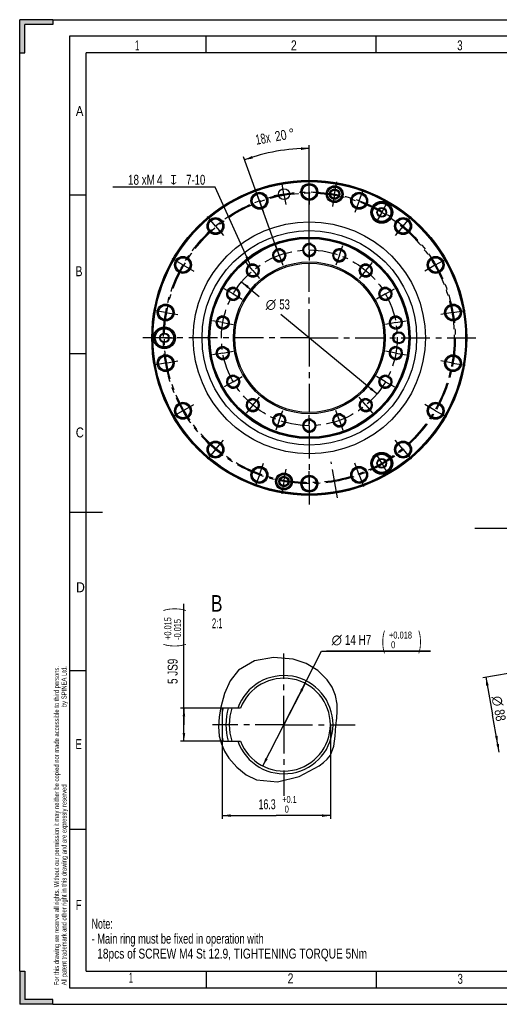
# Model space of a CAD drawing. Header units: millimetres. Extents: x 0 to 420, y 0 to 297.
# Tile 1 of 9: x 0 to 145, y 0 to 297. Entities that reach past the tile are written whole.
import ezdxf
from ezdxf.enums import TextEntityAlignment as Align

# ---------------------------------------------------------------- set-up
doc = ezdxf.new("R2010")
doc.units = ezdxf.units.MM
doc.header["$LTSCALE"] = 23.1
doc.linetypes.add('CENTER', pattern=[0.6, 0.375, -0.075, 0.075, -0.075])
doc.layers.get('0').update_dxf_attribs({"linetype": 'CONTINUOUS'})
for name, color, linetype in [('02___PRT_ALL_AXES', 7, 'CONTINUOUS'), ('AXIS-OSI', 7, 'CONTINUOUS'), ('DEFAULT_1', 7, 'CENTER')]:
    doc.layers.add(name, color=color, linetype=linetype)
doc.styles.get("Standard").update_dxf_attribs({"font": 'txt', "width": 0.8})
doc.styles.add('TEXTSTYLE_1', font='gdt', dxfattribs={"width": 0.8})
doc.dimstyles.new('DIMSTYLE_11', dxfattribs={"dimtxt": 3, "dimasz": 2.5, "dimexe": 1, "dimexo": 0, "dimgap": 1.5, "dimtad": 0, "dimdsep": 46, "dimtxsty": 'Standard', "dimblk": '_FILLED', "dimblk1": '_FILLED', "dimblk2": '_FILLED', "dimcen": 0.09, "dimclrt": 7, "dimadec": 0, "dimazin": 0, "dimtp": 0.5, "dimtm": 0.5, "dimtfac": 1, "dimtofl": 0, "dimtmove": 0, "dimatfit": 3, "dimldrblk": '_FILLED', "dimfxl": 0, "dimtolj": 1, "dimarcsym": 0})
doc.dimstyles.new('DIMSTYLE_12', dxfattribs={"dimtxt": 3, "dimasz": 2.5, "dimexe": 1, "dimexo": 0, "dimgap": 0.75, "dimtad": 1, "dimdec": 3, "dimlfac": 0.5, "dimdsep": 46, "dimtxsty": 'Standard', "dimblk": '_FILLED', "dimblk1": '_FILLED', "dimblk2": '_FILLED', "dimcen": 0.09, "dimclrt": 7, "dimadec": 0, "dimazin": 0, "dimtol": 1, "dimtp": 0.1, "dimtfac": 0.7, "dimtdec": 3, "dimtofl": 0, "dimtmove": 0, "dimatfit": 3, "dimldrblk": '_FILLED', "dimfxl": 0, "dimtolj": 1, "dimarcsym": 0})
doc.dimstyles.new('DIMSTYLE_13', dxfattribs={"dimtxt": 3, "dimasz": 2.5, "dimexe": 1, "dimexo": 0, "dimgap": 0.75, "dimtad": 1, "dimdec": 3, "dimlfac": 0.5, "dimdsep": 46, "dimtxsty": 'Standard', "dimblk": '_FILLED', "dimblk1": '_FILLED', "dimblk2": '_FILLED', "dimcen": 0.09, "dimclrt": 7, "dimadec": 0, "dimazin": 0, "dimtol": 1, "dimtp": 0.015, "dimtm": 0.015, "dimtfac": 0.7, "dimtdec": 3, "dimtofl": 0, "dimtmove": 0, "dimatfit": 3, "dimldrblk": '_FILLED', "dimfxl": 0, "dimtolj": 1, "dimarcsym": 0})
doc.dimstyles.new('DIMSTYLE_14', dxfattribs={"dimtxt": 3, "dimasz": 2.5, "dimexe": 1, "dimexo": 0, "dimtad": 1, "dimdec": 3, "dimlfac": 0.5, "dimdsep": 46, "dimtxsty": 'Standard', "dimblk": '_FILLED', "dimblk1": '_FILLED', "dimblk2": '_FILLED', "dimcen": 0.09, "dimclrt": 7, "dimadec": 0, "dimazin": 0, "dimtol": 1, "dimtp": 0.018, "dimtfac": 0.7, "dimtdec": 3, "dimtmove": 0, "dimatfit": 2, "dimldrblk": '_FILLED', "dimfxl": 0, "dimtolj": 1, "dimarcsym": 0})
doc.dimstyles.new('DIMSTYLE_16', dxfattribs={"dimtxt": 3, "dimasz": 2.5, "dimexe": 1, "dimexo": 0, "dimtad": 1, "dimdec": 3, "dimdsep": 46, "dimtxsty": 'Standard', "dimblk": '_FILLED', "dimblk1": '_FILLED', "dimblk2": '_FILLED', "dimcen": 0.09, "dimclrt": 7, "dimadec": 0, "dimazin": 0, "dimtp": 0.1, "dimtm": 0.1, "dimtfac": 1, "dimtdec": 3, "dimtmove": 0, "dimatfit": 2, "dimldrblk": '_FILLED', "dimfxl": 0, "dimtolj": 1, "dimarcsym": 0})
doc.dimstyles.new('DIMSTYLE_22', dxfattribs={"dimtxt": 3, "dimasz": 2.5, "dimexe": 1, "dimexo": 0, "dimtad": 1, "dimdec": 3, "dimdsep": 46, "dimtxsty": 'Standard', "dimblk": '_FILLED', "dimblk1": '_FILLED', "dimblk2": '_FILLED', "dimcen": 0.09, "dimclrt": 7, "dimadec": 0, "dimazin": 0, "dimtp": 0.3, "dimtm": 0.3, "dimtfac": 1, "dimtdec": 3, "dimtmove": 0, "dimatfit": 2, "dimldrblk": '_FILLED', "dimfxl": 0, "dimtolj": 1, "dimarcsym": 0})
doc.dimstyles.new('DIMSTYLE_23', dxfattribs={"dimtxt": 3, "dimasz": 2.5, "dimexe": 1, "dimexo": 0, "dimgap": 0.75, "dimtad": 1, "dimdec": 3, "dimlfac": 0.666667, "dimdsep": 46, "dimtxsty": 'Standard', "dimblk": '_FILLED', "dimblk1": '_FILLED', "dimblk2": '_FILLED', "dimcen": 0.09, "dimclrt": 7, "dimadec": 0, "dimazin": 0, "dimtp": 0.3, "dimtm": 0.3, "dimtfac": 1, "dimtdec": 65535, "dimtofl": 0, "dimtmove": 0, "dimatfit": 3, "dimldrblk": '_FILLED', "dimfxl": 0, "dimtolj": 1, "dimarcsym": 0})

# ---------------------------------------------------------------- blocks, each defined once
blk = doc.blocks.new('*D18')
at = {"color": 7, "linetype": 'Continuous'}
for p, q in [((87.35, 229.8), (87.35, 259.15)), ((77.6, 227.82), (67.47, 255.65))]:
    blk.add_line(p, q, dxfattribs=at)
for start, end in [(100, 110), (90, 100)]:
    blk.add_arc((87.35, 201.04), 57.12, start, end, dxfattribs=at)
for points in [[(84.85, 257.7), (87.35, 258.15), (84.84, 258.5)], [(70.05, 255.89), (67.81, 254.71), (70.31, 255.13)]]:
    blk.add_solid(points, dxfattribs=at)
for s, width, p in [('18x', 0.690476, (73.6, 259.66)), ('20', 0.785714, (78.98, 260.61))]:
    blk.add_text(s, height=3, rotation=10, dxfattribs=dict(at, width=width)).set_placement(p, align=Align.CENTER)
at = {"color": 7, "linetype": 'Continuous', "style": 'TEXTSTYLE_1'}
blk.add_text('~', height=3, rotation=10, dxfattribs=at).set_placement((82.29, 261.19), align=Align.CENTER)
blk = doc.blocks.new('_FILLED')
at = {"color": 0, "linetype": 'ByBlock'}
blk.add_solid([(0, 0), (-1, 0.16), (-1, -0.16)], dxfattribs=at)
blk = doc.blocks.new('*D20')
at = {"color": 7, "linetype": 'Continuous'}
for p, q in [((93.69, 84.35), (93.69, 55.92)), ((61.09, 79.75), (61.09, 55.92)), ((61.09, 56.92), (77.39, 56.92)), ((93.69, 56.92), (77.39, 56.92))]:
    blk.add_line(p, q, dxfattribs=at)
at = {"color": 7, "linetype": 'Continuous', "xscale": 2.5, "yscale": 2.5, "zscale": 2.5, "rotation": 180}
blk.add_blockref('_FILLED', (61.09, 56.92), dxfattribs=at)
at = {"color": 7, "linetype": 'Continuous', "xscale": 2.5, "yscale": 2.5, "zscale": 2.5}
blk.add_blockref('_FILLED', (93.69, 56.92), dxfattribs=at)
at = {"color": 7, "linetype": 'Continuous'}
for s, height, width, p in [('+0.1', 2.1, 0.660714, (81.36, 60.75)), ('16.3', 3, 0.660714, (74.62, 58.84)), (' 0', 2.1, 0.785714, (80.23, 57.82))]:
    blk.add_text(s, height=height, dxfattribs=dict(at, width=width)).set_placement(p, align=Align.CENTER)
blk = doc.blocks.new('*D21')
at = {"color": 7, "linetype": 'Continuous'}
for p, q in [((49.53, 84.35), (49.53, 120.78)), ((61.49, 89.35), (48.53, 89.35)), ((49.53, 89.35), (49.53, 84.35)), ((49.53, 79.35), (49.53, 84.35)), ((61.49, 79.35), (48.53, 79.35))]:
    blk.add_line(p, q, dxfattribs=at)
at = {"color": 7, "linetype": 'Continuous', "xscale": 2.5, "yscale": 2.5, "zscale": 2.5}
for p, rotation in [((49.53, 89.35), 90), ((49.53, 79.35), 270)]:
    blk.add_blockref('_FILLED', p, dxfattribs=dict(at, rotation=rotation))
at = {"color": 7, "linetype": 'Continuous'}
for s, height, width, p in [(')', 5.03, 0.428571, (48.63, 118.63)), ('+0.015', 2.1, 0.690476, (45.71, 109.93)), ('-0.015', 2.1, 0.690476, (48.63, 109.93)), ('(', 5.03, 0.428571, (48.63, 107.78)), ('5 JS9', 3, 0.742857, (47.62, 96.63))]:
    blk.add_text(s, height=height, rotation=90, dxfattribs=dict(at, width=width)).set_placement(p)
blk = doc.blocks.new('*D22')
at = {"color": 7, "linetype": 'Continuous'}
for p, q in [((79.69, 84.35), (91.07, 106.5)), ((91.07, 106.5), (123.87, 106.5)), ((123.87, 106.5), (92.57, 106.5)), ((86.09, 96.8), (79.69, 84.35)), ((73.3, 71.89), (79.69, 84.35))]:
    blk.add_line(p, q, dxfattribs=at)
at = {"color": 7, "linetype": 'Continuous', "xscale": 2.5, "yscale": 2.5, "zscale": 2.5}
for p, rotation in [((86.09, 96.8), 62.8197071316), ((73.3, 71.89), 242.8197071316)]:
    blk.add_blockref('_FILLED', p, dxfattribs=dict(at, rotation=rotation))
at = {"color": 7, "linetype": 'Continuous'}
for s, height, width, p in [('(', 5.03, 0.428571, (109.21, 107.4)), (')', 5.03, 0.428571, (120.22, 107.4)), ('14 H7', 3, 0.742857, (98.07, 108.42)), ('+0.018', 2.1, 0.702381, (111.37, 110.33)), (' 0', 2.1, 0.785714, (111.37, 107.4))]:
    blk.add_text(s, height=height, dxfattribs=dict(at, width=width)).set_placement(p)
at = {"color": 7, "linetype": 'Continuous', "style": 'TEXTSTYLE_1'}
blk.add_text('n', height=3, dxfattribs=at).set_placement((94.07, 108.42))
blk = doc.blocks.new('*D26')
at = {"color": 7, "linetype": 'Continuous'}
for p, q in [((57.46, 246.46), (28.14, 246.46)), ((58.96, 246.46), (57.46, 246.46)), ((69.49, 223.16), (58.96, 246.46))]:
    blk.add_line(p, q, dxfattribs=at)
at = {"color": 7, "linetype": 'Continuous', "xscale": 2.5, "yscale": 2.5, "zscale": 2.5, "rotation": 294.3251953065}
blk.add_blockref('_FILLED', (69.49, 223.16), dxfattribs=at)
at = {"color": 7, "linetype": 'Continuous'}
for s, width, p in [('18 xM', 0.742857, (40.78, 247.21)), ('4', 0.785714, (43.14, 247.21)), ('7-10', 0.714286, (55.96, 247.21))]:
    blk.add_text(s, height=3, dxfattribs=dict(at, width=width)).set_placement(p, align=Align.RIGHT)
at = {"color": 7, "linetype": 'Continuous', "style": 'TEXTSTYLE_1'}
blk.add_text('x', height=3, dxfattribs=at).set_placement((47.39, 247.21), align=Align.RIGHT)
blk = doc.blocks.new('*D45')
at = {"color": 7, "linetype": 'Continuous'}
for p, q in [((66.93, 217.93), (72.25, 213.52)), ((107.76, 184.15), (78.8, 208.11))]:
    blk.add_line(p, q, dxfattribs=at)
at = {"color": 7, "linetype": 'Continuous', "xscale": 2.5, "yscale": 2.5, "zscale": 2.5}
for p, rotation in [((66.93, 217.93), 140.3959215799), ((107.76, 184.15), 320.3959215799)]:
    blk.add_blockref('_FILLED', p, dxfattribs=dict(at, rotation=rotation))
at = {"color": 7, "linetype": 'Continuous', "style": 'TEXTSTYLE_1'}
blk.add_text('n', height=3, dxfattribs=at).set_placement((75.75, 209.61), align=Align.CENTER)
at = {"color": 7, "linetype": 'Continuous', "width": 0.714286}
blk.add_text('53', height=3, dxfattribs=at).set_placement((79.9, 209.61), align=Align.CENTER)
blk = doc.blocks.new('DOUBLE_FILLED')
at = {"color": 0, "linetype": 'ByBlock'}
for points in [[(-1, 0), (-2, 0.16), (-2, -0.16)], [(0, 0), (-1, 0.16), (-1, -0.16)]]:
    blk.add_solid(points, dxfattribs=at)
blk = doc.blocks.new('*D46')
at = {"color": 7, "linetype": 'Continuous'}
for p, q in [((159.2, 101.91), (139.64, 98.46)), ((140.62, 98.63), (142.62, 87.32)), ((144.61, 76.01), (142.62, 87.32))]:
    blk.add_line(p, q, dxfattribs=at)
at = {"color": 7, "linetype": 'Continuous', "xscale": 2.5, "yscale": 2.5, "zscale": 2.5}
for name, p, rotation in [('_FILLED', (140.62, 98.63), 100), ('DOUBLE_FILLED', (144.61, 76.01), 280)]:
    blk.add_blockref(name, p, dxfattribs=dict(at, rotation=rotation))
at = {"color": 7, "linetype": 'Continuous', "style": 'TEXTSTYLE_1'}
blk.add_text('n', height=3, rotation=-80, dxfattribs=at).set_placement((142.69, 91.22), align=Align.CENTER)
at = {"color": 7, "linetype": 'Continuous', "width": 0.785714}
blk.add_text('88', height=3, rotation=-80, dxfattribs=at).set_placement((143.45, 86.93), align=Align.CENTER)

msp = doc.modelspace()

# ---------------------------------------------------------------- linework, layer by layer
at = {"color": 7, "linetype": 'Continuous'}
for p, q in [((0, 287), (0, 297)), ((10, 297), (0, 297)), ((10, 297), (10, 295.5)), ((10, 297), (410, 297)), ((1.5, 287), (1.5, 295.5)), ((10, 295.5), (1.5, 295.5)), ((15, 292), (15, 5)), ((415, 292), (15, 292)), ((56.25, 287), (56.25, 292)), ((107.5, 287), (107.5, 292)), ((0, 10), (0, 287)), ((0, 287), (1.5, 287)), ((20, 10), (20, 287)), ((410, 287), (20, 287)), ((15, 244.16), (20, 244.16)), ((15, 196.33), (20, 196.33)), ((15, 148.5), (25, 148.5)), ((188.5466, 143.5384), (137.2609, 143.5384)), ((76.5091, 104.6192), (70.7776, 103.5575)), ((82.4348, 104.0888), (76.5091, 104.6192)), ((86.3911, 102.789), (82.4348, 104.0888)), ((70.7776, 103.5575), (66.023, 100.777)), ((89.8802, 100.7298), (86.3911, 102.789)), ((15, 100.67), (20, 100.67)), ((66.023, 100.777), (63.5181, 97.6182)), ((92.7383, 97.9068), (89.8802, 100.7298)), ((63.5181, 97.6182), (61.7879, 93.7995)), ((94.1977, 95.6352), (92.7383, 97.9068)), ((95.2299, 93.1433), (94.1977, 95.6352)), ((61.7879, 93.7995), (60.6505, 89.6641)), ((95.7557, 90.5472), (95.2299, 93.1433)), ((60.6505, 89.6641), (60.1339, 86.705)), ((66.6157, 89.3474), (61.4924, 89.3474)), ((95.7909, 88.4185), (95.7557, 90.5472)), ((60.1339, 86.705), (59.9462, 83.7791)), ((61.0924, 88.9474), (61.0924, 79.7474)), ((95.3877, 84.0708), (95.6104, 86.2692)), ((95.6104, 86.2692), (95.7909, 88.4185)), ((59.9462, 83.7791), (60.2089, 80.9062)), ((95.1796, 80.9173), (95.3877, 84.0708)), ((60.2089, 80.9062), (60.831, 78.5993)), ((94.7686, 77.8647), (95.1796, 80.9173)), ((60.831, 78.5993), (61.801, 76.3791)), ((61.4924, 79.3474), (66.6157, 79.3474)), ((93.695, 75.1657), (94.7686, 77.8647)), ((61.801, 76.3791), (63.0792, 74.2825)), ((63.0792, 74.2825), (65.4445, 71.5062)), ((92.7511, 73.9789), (93.695, 75.1657)), ((65.4445, 71.5062), (68.2793, 69.2621)), ((84.2653, 68.707), (90.2752, 71.9517)), ((90.2752, 71.9517), (91.5849, 72.9193)), ((91.5849, 72.9193), (92.7511, 73.9789)), ((68.2793, 69.2621), (71.4691, 67.7325)), ((77.7871, 67.0801), (84.2653, 68.707)), ((71.4691, 67.7325), (77.7871, 67.0801)), ((15, 52.84), (20, 52.84)), ((0, 10), (0, 0)), ((0, 10), (1.5, 10)), ((1.5, 10), (1.5, 1.5)), ((20, 10), (410, 10)), ((56.25, 10), (56.25, 5)), ((107.5, 10), (107.5, 5)), ((15, 5), (415, 5)), ((10, 0), (0, 0)), ((10, 1.5), (1.5, 1.5)), ((10, 0), (10, 1.5)), ((10, 0), (410, 0))]:
    msp.add_line(p, q, dxfattribs=at)
for centre, radius in [((87.3455, 201.0384), 47.5), ((87.3455, 201.0384), 47.3), ((87.3455, 201.0384), 47.118), ((87.3455, 245.0384), 2.55), ((87.3455, 245.0384), 2.25), ((87.3455, 245.0384), 2.15), ((94.986, 244.3699), 2.55), ((94.986, 244.3699), 2.25), ((94.986, 244.3699), 2.15), ((72.2966, 242.3849), 2.55), ((72.2966, 242.3849), 2.25), ((72.2966, 242.3849), 2.15), ((94.986, 244.3699), 1.55), ((94.986, 244.3699), 1.25), ((102.3944, 242.3849), 2.55), ((102.3944, 242.3849), 2.25), ((102.3944, 242.3849), 2.15), ((109.1955, 238.8837), 3.3), ((109.1955, 238.8837), 3), ((87.3455, 201.0384), 35), ((59.0628, 234.7444), 2.55), ((59.0628, 234.7444), 2.25), ((59.0628, 234.7444), 2.15), ((115.6281, 234.7444), 2.55), ((115.6281, 234.7444), 2.25), ((115.6281, 234.7444), 2.15), ((87.3455, 201.0384), 30.25), ((87.3455, 201.0384), 29.9952), ((87.3455, 227.5384), 1.95), ((87.3455, 227.5384), 1.65), ((78.2819, 225.9403), 1.95), ((78.2819, 225.9403), 1.65), ((96.409, 225.9403), 1.95), ((96.409, 225.9403), 1.65), ((49.2403, 223.0384), 2.55), ((49.2403, 223.0384), 2.25), ((49.2403, 223.0384), 2.15), ((87.3455, 201.0384), 22.9041), ((87.3455, 201.0384), 22.5), ((70.3116, 221.3386), 1.95), ((70.3116, 221.3386), 1.65), ((104.3793, 221.3386), 1.95), ((104.3793, 221.3386), 1.65), ((125.4506, 223.0384), 2.55), ((125.4506, 223.0384), 2.25), ((125.4506, 223.0384), 2.15), ((64.3958, 214.2884), 1.95), ((64.3958, 214.2884), 1.65), ((110.2951, 214.2884), 1.95), ((110.2951, 214.2884), 1.65), ((44.0139, 208.6789), 2.55), ((44.0139, 208.6789), 2.25), ((130.677, 208.6789), 2.55), ((130.677, 208.6789), 2.25), ((44.0139, 208.6789), 2.15), ((130.677, 208.6789), 2.15), ((61.2481, 205.6401), 1.95), ((61.2481, 205.6401), 1.65), ((113.4429, 205.6401), 1.95), ((113.4429, 205.6401), 1.65), ((43.6455, 201.0384), 3.3), ((43.6455, 201.0384), 3), ((114.3455, 201.0384), 1.8), ((114.3455, 201.0384), 1.5), ((61.2481, 196.4367), 1.95), ((61.2481, 196.4367), 1.65), ((113.4429, 196.4367), 1.95), ((113.4429, 196.4367), 1.65), ((44.0139, 193.3979), 2.55), ((44.0139, 193.3979), 2.25), ((44.0139, 193.3979), 2.15), ((130.677, 193.3979), 2.55), ((130.677, 193.3979), 2.25), ((130.677, 193.3979), 2.15), ((64.3958, 187.7884), 1.95), ((64.3958, 187.7884), 1.65), ((110.2951, 187.7884), 1.95), ((110.2951, 187.7884), 1.65), ((49.2403, 179.0384), 2.55), ((49.2403, 179.0384), 2.25), ((49.2403, 179.0384), 2.15), ((70.3116, 180.7382), 1.95), ((70.3116, 180.7382), 1.65), ((104.3793, 180.7382), 1.95), ((104.3793, 180.7382), 1.65), ((125.4506, 179.0384), 2.55), ((125.4506, 179.0384), 2.25), ((125.4506, 179.0384), 2.15), ((78.2819, 176.1365), 1.95), ((78.2819, 176.1365), 1.65), ((87.3455, 174.5384), 1.95), ((87.3455, 174.5384), 1.65), ((96.409, 176.1365), 1.95), ((96.409, 176.1365), 1.65), ((59.0628, 167.3324), 2.55), ((59.0628, 167.3324), 2.25), ((59.0628, 167.3324), 2.15), ((115.6281, 167.3324), 2.55), ((115.6281, 167.3324), 2.25), ((115.6281, 167.3324), 2.15), ((109.1955, 163.1931), 3.3), ((109.1955, 163.1931), 3), ((72.2966, 159.6919), 2.55), ((72.2966, 159.6919), 2.25), ((72.2966, 159.6919), 2.15), ((102.3944, 159.6919), 2.55), ((102.3944, 159.6919), 2.25), ((102.3944, 159.6919), 2.15), ((79.7049, 157.7069), 2.55), ((79.7049, 157.7069), 2.25), ((79.7049, 157.7069), 2.15), ((79.7049, 157.7069), 1.55), ((79.7049, 157.7069), 1.25), ((87.3455, 157.0384), 2.55), ((87.3455, 157.0384), 2.25), ((87.3455, 157.0384), 2.15)]:
    msp.add_circle(centre, radius, dxfattribs=at)
for centre, radius, start, end in [((94.986, 244.3699), 1.5, 75, 345), ((87.3455, 227.5384), 2, 75, 345), ((78.2819, 225.9403), 2, 75, 345), ((96.409, 225.9403), 2, 75, 345), ((70.3116, 221.3386), 2, 75, 345), ((104.3793, 221.3386), 2, 75, 345), ((64.3958, 214.2884), 2, 75, 345), ((110.2951, 214.2884), 2, 75, 345), ((61.2481, 205.6401), 2, 75, 345), ((113.4429, 205.6401), 2, 75, 345), ((61.2481, 196.4367), 2, 75, 345), ((113.4429, 196.4367), 2, 75, 345), ((64.3958, 187.7884), 2, 75, 345), ((110.2951, 187.7884), 2, 75, 345), ((70.3116, 180.7382), 2, 75, 345), ((104.3793, 180.7382), 2, 75, 345), ((78.2819, 176.1365), 2, 75, 345), ((87.3455, 174.5384), 2, 75, 345), ((96.409, 176.1365), 2, 75, 345), ((79.7049, 157.7069), 1.5, 75, 345), ((79.6924, 84.3474), 14.8083, 199.733679, 160.266333), ((79.6924, 84.3474), 14, 200.924826, 159.075187), ((79.6924, 84.3474), 19, 164.795182, 168.380116), ((61.4924, 88.9474), 0.4, 90, 180), ((79.6924, 84.3474), 17.5, 163.396355, 196.603645), ((79.6924, 84.3474), 16.5, 162.353596, 197.646404), ((79.6924, 84.3474), 19, 191.619884, 195.204818), ((61.4924, 79.7474), 0.4, 180, 270)]:
    msp.add_arc(centre, radius, start, end, dxfattribs=at)
for points in [[(10, 297), (1.5, 295.5), (0, 297)], [(0, 287), (0, 297), (1.5, 295.5)], [(1.5, 295.5), (1.5, 287), (0, 287)], [(10, 297), (10, 295.5), (1.5, 295.5)], [(1.5, 1.5), (0, 0), (1.5, 10)], [(0, 0), (0, 10), (1.5, 10)], [(10, 1.5), (0, 0), (1.5, 1.5)], [(10, 1.5), (10, 0), (0, 0)]]:
    msp.add_solid(points, dxfattribs=at)
at = {"layer": '02___PRT_ALL_AXES', "color": 7, "linetype": 'CENTER'}
for p, q in [((79.7049, 244.3699), (79.158, 247.4721)), ((87.3455, 245.0384), (87.3455, 248.7884)), ((94.986, 244.3699), (95.6372, 248.063)), ((72.2966, 242.3849), (71.014, 245.9087)), ((79.7049, 244.3699), (76.6028, 243.823)), ((79.7049, 244.3699), (82.8071, 244.9169)), ((79.7049, 244.3699), (80.2519, 241.2678)), ((87.3455, 245.0384), (87.3455, 241.2884)), ((94.986, 244.3699), (94.3348, 240.6769)), ((102.3944, 242.3849), (103.6769, 245.9087)), ((72.2966, 242.3849), (73.5792, 238.861)), ((102.3944, 242.3849), (101.1118, 238.861)), ((109.1955, 238.8837), (110.7705, 241.6117)), ((59.0628, 234.7444), (56.6524, 237.617)), ((109.1955, 238.8837), (107.6205, 236.1557)), ((115.6281, 234.7444), (118.0386, 237.617)), ((59.0628, 234.7444), (61.4733, 231.8717)), ((115.6281, 234.7444), (113.2177, 231.8717)), ((78.2819, 225.9403), (77.2046, 228.9003)), ((87.3455, 227.5384), (87.3455, 230.6884)), ((96.409, 225.9403), (97.4864, 228.9003)), ((78.2819, 225.9403), (79.3593, 222.9802)), ((87.3455, 227.5384), (87.3455, 224.3884)), ((96.409, 225.9403), (95.3316, 222.9802)), ((49.2403, 223.0384), (45.9928, 224.9134)), ((49.2403, 223.0384), (52.4879, 221.1634)), ((70.3116, 221.3386), (68.2868, 223.7516)), ((104.3793, 221.3386), (106.4041, 223.7516)), ((125.4506, 223.0384), (122.203, 221.1634)), ((125.4506, 223.0384), (128.6982, 224.9134)), ((70.3116, 221.3386), (72.3364, 218.9255)), ((104.3793, 221.3386), (102.3546, 218.9255)), ((64.3958, 214.2884), (61.6678, 215.8634)), ((64.3958, 214.2884), (67.1238, 212.7134)), ((110.2951, 214.2884), (107.5672, 212.7134)), ((110.2951, 214.2884), (113.0231, 215.8634)), ((44.0139, 208.6789), (40.3209, 209.3301)), ((44.0139, 208.6789), (47.707, 208.0277)), ((130.677, 208.6789), (126.984, 208.0277)), ((130.677, 208.6789), (134.37, 209.3301)), ((61.2481, 205.6401), (58.1459, 206.1871)), ((61.2481, 205.6401), (64.3502, 205.0931)), ((113.4429, 205.6401), (110.3407, 205.0931)), ((113.4429, 205.6401), (116.545, 206.1871)), ((43.6455, 201.0384), (40.4955, 201.0384)), ((43.6455, 201.0384), (46.7955, 201.0384)), ((61.2481, 196.4367), (58.1459, 195.8897)), ((61.2481, 196.4367), (64.3502, 196.9837)), ((113.4429, 196.4367), (110.3407, 196.9837)), ((113.4429, 196.4367), (116.545, 195.8897)), ((44.0139, 193.3979), (40.3209, 192.7467)), ((44.0139, 193.3979), (47.707, 194.0491)), ((130.677, 193.3979), (126.984, 194.0491)), ((130.677, 193.3979), (134.37, 192.7467)), ((64.3958, 187.7884), (61.6678, 186.2134)), ((64.3958, 187.7884), (67.1238, 189.3634)), ((110.2951, 187.7884), (107.5672, 189.3634)), ((110.2951, 187.7884), (113.0231, 186.2134)), ((70.3116, 180.7382), (72.3364, 183.1513)), ((104.3793, 180.7382), (102.3546, 183.1513)), ((49.2403, 179.0384), (45.9928, 177.1634)), ((49.2403, 179.0384), (52.4879, 180.9134)), ((70.3116, 180.7382), (68.2868, 178.3252)), ((78.2819, 176.1365), (79.3593, 179.0966)), ((96.409, 176.1365), (95.3316, 179.0966)), ((104.3793, 180.7382), (106.4041, 178.3252)), ((125.4506, 179.0384), (122.203, 180.9134)), ((125.4506, 179.0384), (128.6982, 177.1634)), ((78.2819, 176.1365), (77.2046, 173.1765)), ((87.3455, 174.5384), (87.3455, 177.6884)), ((96.409, 176.1365), (97.4864, 173.1765)), ((87.3455, 174.5384), (87.3455, 171.3884)), ((59.0628, 167.3324), (61.4733, 170.2051)), ((115.6281, 167.3324), (113.2177, 170.2051)), ((59.0628, 167.3324), (56.6524, 164.4598)), ((115.6281, 167.3324), (118.0386, 164.4598)), ((95.8542, 152.7827), (93.9407, 163.6352)), ((109.1955, 163.1931), (107.6205, 165.9211)), ((72.2966, 159.6919), (73.5792, 163.2158)), ((79.7049, 157.7069), (80.3561, 161.3999)), ((87.3455, 157.0384), (87.3455, 160.7884)), ((102.3944, 159.6919), (101.1118, 163.2158)), ((109.1955, 163.1931), (110.7705, 160.4651)), ((72.2966, 159.6919), (71.014, 156.1681)), ((79.7049, 157.7069), (79.0538, 154.0138)), ((102.3944, 159.6919), (103.6769, 156.1681)), ((87.3455, 157.0384), (87.3455, 153.2884))]:
    msp.add_line(p, q, dxfattribs=at)
for radius in [44, 43.7, 26.5]:
    msp.add_circle((87.3455, 201.0384), radius, dxfattribs=at)
at = {"layer": '02___PRT_ALL_AXES', "color": 7, "linetype": 'Continuous'}
for centre, radius in [((79.7049, 244.3699), 1.65), ((87.3455, 201.0384), 32.35), ((87.3455, 201.0384), 30.4)]:
    msp.add_circle(centre, radius, dxfattribs=at)
at = {"layer": 'AXIS-OSI', "color": 7, "linetype": 'Continuous'}
for p, q in [((107.7521, 238.8837), (108.4738, 240.1337)), ((108.4738, 237.6337), (107.7521, 238.8837)), ((108.4738, 240.1337), (109.9172, 240.1337)), ((109.9172, 237.6337), (108.4738, 237.6337)), ((109.9172, 240.1337), (110.6388, 238.8837)), ((110.6388, 238.8837), (109.9172, 237.6337)), ((42.2021, 201.0384), (42.9238, 202.2884)), ((42.9238, 202.2884), (44.3672, 202.2884)), ((44.3672, 202.2884), (45.0888, 201.0384)), ((42.9238, 199.7884), (42.2021, 201.0384)), ((44.3672, 199.7884), (42.9238, 199.7884)), ((45.0888, 201.0384), (44.3672, 199.7884)), ((107.7521, 163.1931), (108.4738, 164.4431)), ((108.4738, 164.4431), (109.9172, 164.4431)), ((109.9172, 164.4431), (110.6388, 163.1931)), ((108.4738, 161.9431), (107.7521, 163.1931)), ((109.9172, 161.9431), (108.4738, 161.9431)), ((110.6388, 163.1931), (109.9172, 161.9431))]:
    msp.add_line(p, q, dxfattribs=at)
for centre, radius in [((109.1955, 238.8837), 2.75), ((109.1955, 238.8837), 1.4434), ((109.1955, 238.8837), 1.25), ((43.6455, 201.0384), 2.75), ((43.6455, 201.0384), 1.4434), ((43.6455, 201.0384), 1.25), ((109.1955, 163.1931), 2.75), ((109.1955, 163.1931), 1.4434), ((109.1955, 163.1931), 1.25)]:
    msp.add_circle(centre, radius, dxfattribs=at)
at = {"layer": 'DEFAULT_1', "color": 7, "linetype": 'CENTER'}
for p, q in [((87.3455, 201.0384), (87.3455, 252.1603)), ((87.3455, 201.0384), (36.2236, 201.0384)), ((87.3455, 201.0384), (87.3455, 149.9165)), ((87.3455, 201.0384), (138.4674, 201.0384)), ((79.6924, 84.3474), (79.6924, 105.8474)), ((79.6924, 84.3474), (58.1924, 84.3474)), ((79.6924, 84.3474), (101.1924, 84.3474)), ((79.6924, 84.3474), (79.6924, 62.8474))]:
    msp.add_line(p, q, dxfattribs=at)

# ---------------------------------------------------------------- texts
at = {"color": 7, "linetype": 'Continuous'}
for s, width, p in [('1', 0.571429, (34.7804, 287.7718)), ('2', 0.785714, (81.8014, 287.7718)), ('3', 0.714286, (131.9586, 287.7697)), ('A', 0.857143, (16.9289, 267.9342)), ('B', 0.785714, (16.828, 219.6151)), ('C', 0.833333, (16.9289, 170.9934)), ('D', 0.904762, (17.0298, 124.2883)), ('E', 0.714286, (16.828, 76.9779)), ('F', 0.714286, (16.9289, 28.4571)), ('Note:', 0.666667, (21.6732, 22.7941)), ('- Main ring must be fixed in operation with', 0.699336, (21.6732, 18.2941)), ('  18pcs of SCREW M4 St 12.9, TIGHTENING TORQUE 5Nm', 0.76381, (21.6732, 13.7941)), ('1', 0.571429, (32.9096, 6.5357)), ('2', 0.785714, (80.8091, 6.3426)), ('3', 0.714286, (132.0635, 6.1839))]:
    msp.add_text(s, height=3, dxfattribs=dict(at, width=width)).set_placement(p)
for s, height, width, p in [('B', 5, 0.785714, (61.1642, 118.4367)), ('2:1', 3, 0.571429, (61.1642, 113.4367))]:
    msp.add_text(s, height=height, dxfattribs=dict(at, width=width)).set_placement(p, align=Align.RIGHT)
for s, width, p in [('by SPINEA Ltd.', 0.712585, (14.1185, 89.6127)), ('For this drawing we reserve all rights. Without our permission it may neither be copied nor made accessible to third persons.', 0.7, (11.8685, 5.7556)), ('All patent trademark and other right in this drawing and are expressly reserved ', 0.696429, (14.1185, 5.7556))]:
    msp.add_text(s, height=1.5, rotation=90, dxfattribs=dict(at, width=width)).set_placement(p)

# ---------------------------------------------------------------- dimensions: what is measured, and where the dimension line sits
dim = msp.add_angular_dim_2l(base=(77.4273, 257.2869), line1=((87.3455, 229.2294), (87.3455, 229.8005)), line2=((77.7913, 227.2882), (77.596, 227.8249)), text='18x<>', dimstyle='DIMSTYLE_11', override={"dimtad": 2}, dxfattribs=at)
dim.commit()
dim.dimension.update_dxf_attribs({"geometry": '*D18', "text_midpoint": (77.4273, 257.2869), "dimtype": 162})
for p1, p2, text, dimstyle, override, picture, middle in [((69.4878, 223.161), (71.1354, 219.5161), '18 xM<>{\\Fgdt;x}7-10', 'DIMSTYLE_16', {"dimtih": 1, "dimtoh": 1, "dimpost": '<>'}, '*D26', (42.7965, 248.7062)), ((66.9281, 217.9316), (107.7629, 184.1452), '%%c<>', 'DIMSTYLE_22', {"dimtih": 1, "dimtoh": 1, "dimpost": '<>'}, '*D45', (77.8978, 211.1054)), ((86.0874, 96.8015), (73.2973, 71.8934), '%%c<>', 'DIMSTYLE_14', {"dimtih": 1, "dimtoh": 1, "dimpost": '<>H7'}, '*D22', (108.2196, 109.9165))]:
    dim = msp.add_diameter_dim_2p(p1=p1, p2=p2, text=text, dimstyle=dimstyle, override=override, dxfattribs=at)
    dim.commit()
    dim.dimension.update_dxf_attribs({"geometry": picture, "text_midpoint": middle, "dimtype": 163})
dim = msp.add_linear_dim(base=(49.5343, 79.3474), p1=(61.4924, 89.3474), p2=(61.4924, 79.3474), angle=270, dimstyle='DIMSTYLE_13', override={"dimpost": '<>JS9'}, dxfattribs=at)
dim.commit()
dim.dimension.update_dxf_attribs({"geometry": '*D21', "text_midpoint": (49.5343, 108.7086), "dimtype": 160})
dim = msp.add_linear_dim(base=(144.6124, 76.0111), p1=(159.2021, 101.9102), p2=(145.5972, 76.1847), angle=280, text='%%c88', dimstyle='DIMSTYLE_23', override={"dimtad": 0, "dimtih": 1, "dimtoh": 1, "dimblk2": 'DOUBLE_FILLED', "dimsah": 1}, dxfattribs=at)
dim.commit()
dim.dimension.update_dxf_attribs({"geometry": '*D46', "text_midpoint": (144.5794, 89.1558), "dimtype": 160})
dim = msp.add_linear_dim(base=(93.6924, 56.9231), p1=(61.0924, 79.7474), p2=(93.6924, 84.3474), dimstyle='DIMSTYLE_12', dxfattribs=at)
dim.commit()
dim.dimension.update_dxf_attribs({"geometry": '*D20', "text_midpoint": (77.3924, 56.9231), "dimtype": 160})

doc.saveas('drawing.dxf')
